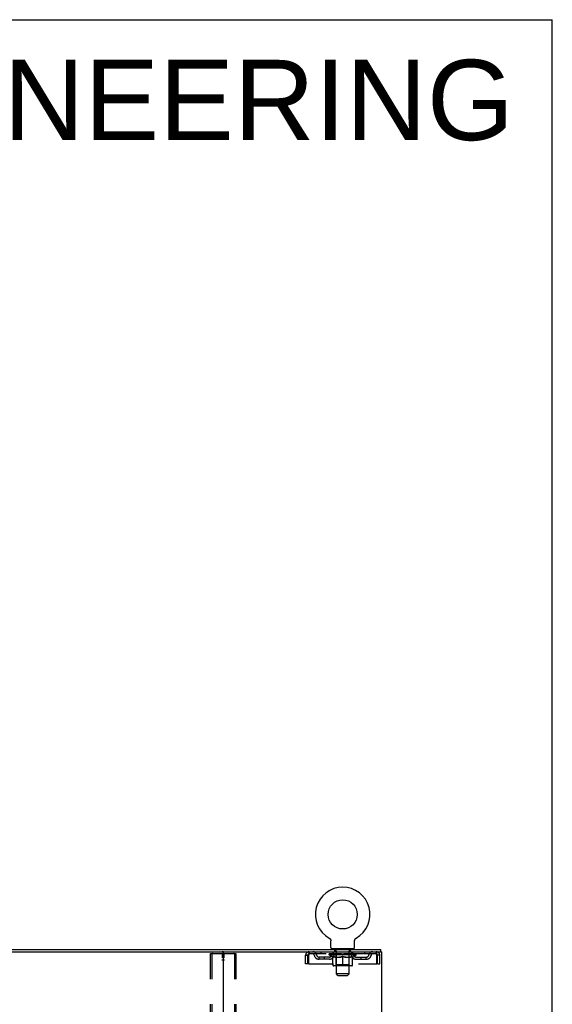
# Model space of a CAD drawing. Header units: inches. Extents: x 0 to 215, y 0 to 139.
# Tile 96 of 96: x 189 to 215, y 92 to 139. Entities that reach past the tile are written whole.
import ezdxf

# ---------------------------------------------------------------- set-up
doc = ezdxf.new("R2010")
doc.units = ezdxf.units.IN
doc.header["$LTSCALE"] = 11.804375
doc.header["$MEASUREMENT"] = 0
doc.linetypes.add('HIDDEN', pattern=[0.2, 0.1, -0.1])
doc.layers.get('0').update_dxf_attribs({"linetype": 'CONTINUOUS'})
for name, color, linetype in [('DEFAULT_2', 8, 'HIDDEN'), ('DIMENSIONS', 7, 'CONTINUOUS'), ('WITNESSMARKS', 7, 'CONTINUOUS')]:
    doc.layers.add(name, color=color, linetype=linetype)
doc.styles.get("Standard").update_dxf_attribs({"font": 'arial.ttf'})

msp = doc.modelspace()

# ---------------------------------------------------------------- linework, layer by layer
at = {"color": 7, "linetype": 'Continuous'}
for p, q in [((0, 138.875), (214.625, 138.875)), ((214.625, 0), (214.625, 138.875)), ((204.093, 95.539), (204.093, 95.539)), ((204.093, 95.539), (204.097, 95.536)), ((204.096, 95.537), (204.094, 95.538)), ((204.097, 95.536), (204.102, 95.534)), ((204.102, 95.534), (204.106, 95.531)), ((204.106, 95.531), (204.11, 95.528)), ((204.11, 95.528), (204.114, 95.525)), ((204.114, 95.525), (204.118, 95.521)), ((204.118, 95.521), (204.121, 95.518)), ((204.121, 95.518), (204.125, 95.514)), ((204.125, 95.514), (204.129, 95.511)), ((204.128, 95.511), (204.132, 95.507)), ((204.135, 95.503), (204.138, 95.499)), ((204.138, 95.499), (204.141, 95.495)), ((204.141, 95.495), (204.144, 95.49)), ((204.144, 95.49), (204.146, 95.486)), ((204.146, 95.486), (204.149, 95.482)), ((204.149, 95.482), (204.151, 95.477)), ((204.151, 95.477), (204.153, 95.472)), ((204.153, 95.473), (204.155, 95.468)), ((204.155, 95.468), (204.157, 95.463)), ((204.157, 95.463), (204.159, 95.458)), ((204.159, 95.458), (204.16, 95.453)), ((204.16, 95.453), (204.162, 95.448)), ((204.162, 95.449), (204.163, 95.444)), ((204.163, 95.444), (204.164, 95.439)), ((204.164, 95.439), (204.164, 95.434)), ((204.164, 95.434), (204.165, 95.429)), ((204.166, 95.418), (204.166, 95.414)), ((204.166, 95.1), (204.166, 95.414)), ((205.291, 95.423), (205.292, 95.429)), ((205.291, 95.1), (205.291, 95.414)), ((205.292, 95.434), (205.293, 95.439)), ((205.292, 95.429), (205.292, 95.434)), ((205.293, 95.439), (205.294, 95.444)), ((205.294, 95.444), (205.295, 95.449)), ((205.295, 95.448), (205.296, 95.453)), ((205.296, 95.453), (205.298, 95.458)), ((205.298, 95.458), (205.299, 95.463)), ((205.299, 95.463), (205.301, 95.468)), ((205.301, 95.468), (205.303, 95.473)), ((205.303, 95.472), (205.305, 95.477)), ((205.305, 95.477), (205.308, 95.482)), ((205.308, 95.482), (205.31, 95.486)), ((205.31, 95.486), (205.313, 95.49)), ((205.313, 95.49), (205.316, 95.495)), ((205.316, 95.495), (205.319, 95.499)), ((205.318, 95.499), (205.322, 95.503)), ((205.322, 95.503), (205.325, 95.507)), ((205.325, 95.507), (205.328, 95.511)), ((205.328, 95.511), (205.332, 95.514)), ((205.332, 95.514), (205.335, 95.518)), ((205.335, 95.518), (205.339, 95.521)), ((205.339, 95.521), (205.343, 95.525)), ((205.343, 95.525), (205.347, 95.528)), ((205.347, 95.528), (205.351, 95.531)), ((205.351, 95.531), (205.355, 95.534)), ((205.355, 95.534), (205.359, 95.536)), ((205.355, 95.534), (205.356, 95.535)), ((205.359, 95.536), (205.364, 95.539)), ((205.362, 95.538), (205.361, 95.537)), ((173.792, 94.897), (199.122, 94.897)), ((204.228, 95.031), (204.228, 95.001)), ((205.228, 95.031), (204.228, 95.031)), ((205.228, 95.031), (205.228, 95.001)), ((206.521, 94.897), (206.492, 94.897)), ((206.53, 94.897), (206.53, 95.001))]:
    msp.add_line(p, q, dxfattribs=at)
at = {"color": 3, "linetype": 'Continuous'}
for p, q in [((166.384, 95.001), (206.53, 95.001)), ((199.082, 94.857), (199.082, 9.145)), ((199.122, 94.897), (206.492, 94.897)), ((206.521, 94.897), (206.582, 94.897)), ((206.582, 9.105), (206.582, 94.897))]:
    msp.add_line(p, q, dxfattribs=at)
at = {"color": 7, "linetype": 'Continuous'}
for points in [[(204.132, 95.507), (204.135, 95.503), (204.138, 95.499)], [(204.165, 95.429), (204.165, 95.423), (204.166, 95.418)], [(205.291, 95.414), (205.291, 95.418), (205.291, 95.423)], [(205.291, 95.414), (205.291, 95.418), (205.291, 95.423)]]:
    msp.add_lwpolyline(points, dxfattribs=at)
msp.add_circle((204.728, 96.659), 0.688, dxfattribs=at)
for centre, radius, start, end in [((204.728, 96.659), 1.288, 299.5053, 240.4947), ((199.042, 94.857), 0.04, 0, 90), ((204.235, 95.1), 0.069, 180, 265), ((205.222, 95.1), 0.069, 275, 360)]:
    msp.add_arc(centre, radius, start, end, dxfattribs=at)
at = {"color": 3, "linetype": 'Continuous'}
msp.add_arc((199.122, 94.857), 0.04, 90, 180, dxfattribs=at)
at = {"layer": 'DEFAULT_2', "color": 8, "linetype": 'HIDDEN'}
for p, q in [((204.093, 95.539), (204.093, 95.539)), ((204.1, 95.535), (204.102, 95.534)), ((205.364, 95.539), (205.364, 95.539)), ((198.478, 94.783), (198.478, 9.218)), ((198.5, 94.813), (199.665, 94.813)), ((198.552, 94.783), (198.552, 9.218)), ((199.613, 94.783), (199.613, 9.218)), ((199.686, 94.783), (199.686, 9.218)), ((203.145, 94.897), (203.145, 94.793)), ((206.311, 94.793), (203.145, 94.793)), ((203.697, 94.897), (203.697, 94.793)), ((204.095, 94.746), (204.095, 94.793)), ((204.105, 94.786), (204.105, 94.793)), ((204.113, 94.783), (204.113, 94.786)), ((204.113, 94.783), (205.343, 94.783)), ((204.122, 94.783), (204.122, 94.786)), ((204.123, 94.783), (204.123, 94.786)), ((204.133, 94.786), (204.133, 94.793)), ((204.149, 94.783), (204.149, 94.786)), ((204.151, 94.783), (204.151, 94.786)), ((204.18, 94.786), (204.18, 94.793)), ((204.194, 94.783), (204.194, 94.786)), ((204.197, 94.783), (204.197, 94.786)), ((204.401, 94.786), (204.2, 94.786)), ((204.243, 94.786), (204.243, 94.793)), ((204.245, 94.783), (204.245, 94.786)), ((204.245, 94.783), (204.245, 94.786)), ((204.248, 94.783), (204.248, 94.786)), ((204.255, 94.783), (204.255, 94.786)), ((204.256, 94.783), (204.256, 94.786)), ((204.259, 94.783), (204.259, 94.786)), ((204.262, 94.783), (204.262, 94.787)), ((204.267, 94.783), (204.267, 94.786)), ((204.281, 94.783), (204.281, 94.786)), ((204.291, 94.793), (204.291, 94.897)), ((204.299, 94.783), (204.299, 94.789)), ((204.299, 94.783), (204.299, 94.786)), ((204.32, 94.783), (204.32, 94.786)), ((204.32, 94.783), (204.32, 94.786)), ((204.321, 94.786), (204.321, 94.793)), ((204.325, 95.031), (204.325, 95.001)), ((204.331, 94.783), (204.331, 94.786)), ((204.335, 94.783), (204.335, 94.786)), ((204.344, 94.783), (204.344, 94.786)), ((204.356, 94.783), (204.356, 94.79)), ((204.363, 94.941), (204.363, 95.021)), ((204.371, 94.783), (204.371, 94.786)), ((204.433, 94.931), (204.373, 94.931)), ((204.374, 94.783), (204.374, 94.786)), ((204.401, 94.783), (204.401, 94.786)), ((204.468, 94.786), (204.406, 94.786)), ((204.412, 94.786), (204.412, 94.793)), ((204.418, 94.783), (204.418, 94.786)), ((204.423, 94.783), (204.423, 94.786)), ((204.428, 93.85), (204.428, 94.921)), ((204.429, 94.783), (204.429, 94.791)), ((204.433, 94.783), (204.433, 94.786)), ((204.444, 94.783), (204.444, 94.786)), ((204.468, 94.783), (204.468, 94.786)), ((204.543, 94.786), (204.484, 94.786)), ((204.504, 94.783), (204.504, 94.786)), ((204.512, 94.786), (204.512, 94.793)), ((204.515, 94.783), (204.515, 94.786)), ((204.518, 94.783), (204.518, 94.792)), ((204.521, 94.783), (204.521, 94.786)), ((204.528, 94.783), (204.528, 94.786)), ((204.543, 94.783), (204.543, 94.786)), ((204.624, 94.786), (204.569, 94.786)), ((204.582, 94.783), (204.582, 94.786)), ((204.614, 94.786), (204.691, 94.791)), ((204.618, 94.786), (204.618, 94.793)), ((204.619, 94.793), (204.618, 94.793)), ((204.619, 94.786), (204.619, 94.793)), ((204.619, 94.783), (204.619, 94.786)), ((204.623, 94.783), (204.623, 94.786)), ((204.624, 94.783), (204.624, 94.786)), ((204.624, 94.783), (204.624, 94.786)), ((204.659, 94.786), (204.724, 94.786)), ((204.665, 94.783), (204.665, 94.786)), ((204.67, 94.786), (204.67, 94.789)), ((204.691, 94.786), (204.691, 94.791)), ((204.707, 94.783), (204.707, 94.786)), ((204.726, 94.786), (204.726, 94.786)), ((204.726, 94.783), (204.726, 94.786)), ((204.726, 94.783), (204.726, 94.786)), ((204.728, 94.786), (204.728, 94.793)), ((204.728, 94.793), (204.843, 94.786)), ((204.731, 94.783), (204.731, 94.786)), ((204.731, 94.783), (204.731, 94.786)), ((204.731, 94.786), (204.731, 94.786)), ((204.749, 94.783), (204.749, 94.786)), ((204.749, 94.786), (204.797, 94.786)), ((204.792, 94.783), (204.792, 94.786)), ((204.832, 94.783), (204.832, 94.786)), ((204.833, 94.783), (204.833, 94.786)), ((204.833, 94.786), (204.887, 94.786)), ((204.834, 94.783), (204.834, 94.786)), ((204.838, 94.786), (204.838, 94.793)), ((204.838, 94.786), (204.838, 94.793)), ((204.838, 94.793), (204.838, 94.793)), ((204.838, 94.783), (204.838, 94.786)), ((204.874, 94.783), (204.874, 94.786)), ((204.913, 94.783), (204.913, 94.786)), ((204.913, 94.786), (204.972, 94.786)), ((204.929, 94.783), (204.929, 94.786)), ((204.936, 94.783), (204.936, 94.786)), ((204.939, 94.783), (204.939, 94.792)), ((204.941, 94.783), (204.941, 94.786)), ((204.945, 94.786), (204.945, 94.793)), ((204.952, 94.783), (204.952, 94.786)), ((204.988, 94.783), (204.988, 94.786)), ((204.988, 94.786), (205.05, 94.786)), ((205.012, 94.783), (205.012, 94.786)), ((205.083, 94.931), (205.023, 94.931)), ((205.023, 94.783), (205.023, 94.786)), ((205.027, 94.783), (205.027, 94.791)), ((205.028, 93.85), (205.028, 94.921)), ((205.033, 94.783), (205.033, 94.786)), ((205.038, 94.783), (205.038, 94.786)), ((205.045, 94.786), (205.045, 94.793)), ((205.055, 94.783), (205.055, 94.786)), ((205.055, 94.786), (205.257, 94.786)), ((205.082, 94.783), (205.082, 94.786)), ((205.086, 94.783), (205.086, 94.786)), ((205.093, 94.941), (205.093, 95.021)), ((205.101, 94.783), (205.101, 94.79)), ((205.112, 94.783), (205.112, 94.786)), ((205.122, 94.783), (205.122, 94.786)), ((205.126, 94.783), (205.126, 94.786)), ((205.131, 95.031), (205.131, 95.001)), ((205.135, 94.786), (205.135, 94.793)), ((205.137, 94.783), (205.137, 94.786)), ((205.137, 94.783), (205.137, 94.786)), ((205.157, 94.783), (205.157, 94.789)), ((205.158, 94.783), (205.158, 94.786)), ((205.166, 94.793), (205.166, 94.897)), ((205.176, 94.783), (205.176, 94.786)), ((205.19, 94.783), (205.19, 94.786)), ((205.194, 94.783), (205.194, 94.787)), ((205.198, 94.783), (205.198, 94.786)), ((205.201, 94.783), (205.201, 94.786)), ((205.201, 94.783), (205.201, 94.786)), ((205.208, 94.783), (205.208, 94.786)), ((205.211, 94.783), (205.211, 94.786)), ((205.212, 94.783), (205.212, 94.786)), ((205.213, 94.786), (205.213, 94.793)), ((205.26, 94.783), (205.26, 94.786)), ((205.262, 94.783), (205.262, 94.786)), ((205.277, 94.786), (205.277, 94.793)), ((205.305, 94.783), (205.305, 94.786)), ((205.307, 94.783), (205.307, 94.786)), ((205.323, 94.786), (205.323, 94.793)), ((205.333, 94.783), (205.333, 94.786)), ((205.334, 94.783), (205.334, 94.786)), ((205.343, 94.783), (205.343, 94.786)), ((205.352, 94.786), (205.352, 94.793)), ((205.362, 94.746), (205.362, 94.793)), ((205.76, 94.897), (205.76, 94.793)), ((206.311, 94.793), (206.311, 94.897)), ((202.978, 94.334), (202.978, 94.73)), ((202.978, 94.73), (203.082, 94.73)), ((203.082, 94.334), (202.978, 94.334)), ((203.082, 94.334), (203.082, 94.73)), ((203.112, 94.73), (203.112, 94.334)), ((203.112, 94.334), (206.344, 94.334)), ((203.614, 94.542), (203.614, 94.646)), ((204.097, 94.646), (203.614, 94.646)), ((204.097, 94.542), (203.614, 94.542)), ((203.864, 94.542), (203.864, 94.646)), ((205.362, 94.746), (204.095, 94.746)), ((204.254, 94.635), (204.095, 94.746)), ((204.254, 94.635), (204.265, 94.635)), ((204.265, 94.272), (204.265, 94.678)), ((204.407, 94.635), (204.587, 94.635)), ((204.416, 94.274), (204.416, 94.743)), ((204.728, 94.235), (204.728, 94.678)), ((204.87, 94.635), (205.049, 94.635)), ((205.041, 94.274), (205.041, 94.743)), ((205.192, 94.272), (205.192, 94.678)), ((205.192, 94.635), (205.202, 94.635)), ((205.202, 94.635), (205.362, 94.746)), ((205.36, 94.646), (205.843, 94.646)), ((205.36, 94.542), (205.843, 94.542)), ((205.593, 94.542), (205.593, 94.646)), ((205.843, 94.542), (205.843, 94.646)), ((206.344, 94.334), (206.344, 94.73)), ((206.374, 94.334), (206.374, 94.73)), ((206.478, 94.73), (206.374, 94.73)), ((206.374, 94.334), (206.478, 94.334)), ((206.478, 94.334), (206.478, 94.73)), ((205.155, 94.235), (204.302, 94.235)), ((204.416, 94.274), (204.376, 94.235)), ((205.041, 94.274), (204.416, 94.274)), ((205.028, 93.85), (204.428, 93.85)), ((204.497, 93.781), (204.428, 93.85)), ((204.959, 93.781), (205.028, 93.85)), ((205.041, 94.274), (205.081, 94.235)), ((204.497, 93.781), (204.959, 93.781))]:
    msp.add_line(p, q, dxfattribs=at)
for points in [[(198.478, 94.783), (198.479, 94.791), (198.481, 94.798), (198.485, 94.805), (198.489, 94.809), (198.494, 94.812), (198.5, 94.813)], [(198.573, 94.813), (198.568, 94.812), (198.563, 94.809), (198.558, 94.805), (198.555, 94.798), (198.553, 94.791), (198.552, 94.783)], [(199.613, 94.783), (199.612, 94.791), (199.61, 94.798), (199.606, 94.805), (199.602, 94.809), (199.597, 94.812), (199.591, 94.813)], [(199.665, 94.813), (199.671, 94.812), (199.676, 94.809), (199.68, 94.805), (199.683, 94.798), (199.685, 94.791), (199.686, 94.783)], [(203.145, 94.897), (203.143, 94.896), (203.141, 94.893), (203.138, 94.887), (203.136, 94.88), (203.134, 94.871), (203.131, 94.86), (203.129, 94.848), (203.126, 94.834), (203.124, 94.819), (203.122, 94.802), (203.119, 94.785), (203.117, 94.767), (203.115, 94.749), (203.112, 94.73)], [(203.145, 94.793), (203.143, 94.792), (203.141, 94.791), (203.138, 94.789), (203.136, 94.787), (203.134, 94.783), (203.131, 94.779), (203.129, 94.774), (203.126, 94.769), (203.124, 94.763), (203.122, 94.757), (203.119, 94.751), (203.117, 94.744), (203.115, 94.737), (203.112, 94.73)], [(206.344, 94.73), (206.342, 94.749), (206.34, 94.767), (206.337, 94.785), (206.335, 94.802), (206.333, 94.819), (206.33, 94.834), (206.328, 94.848), (206.325, 94.86), (206.323, 94.871), (206.321, 94.88), (206.318, 94.887), (206.316, 94.893), (206.314, 94.896), (206.311, 94.897)], [(206.344, 94.73), (206.342, 94.737), (206.34, 94.744), (206.337, 94.751), (206.335, 94.757), (206.333, 94.763), (206.33, 94.769), (206.328, 94.774), (206.325, 94.779), (206.323, 94.783), (206.321, 94.787), (206.318, 94.789), (206.316, 94.791), (206.314, 94.792), (206.311, 94.793)], [(204.415, 94.635), (204.39, 94.639), (204.365, 94.645), (204.341, 94.651), (204.316, 94.659), (204.29, 94.668), (204.265, 94.678)], [(204.265, 94.677), (204.289, 94.667), (204.313, 94.659), (204.337, 94.651), (204.361, 94.645), (204.384, 94.639), (204.407, 94.635)], [(204.728, 94.678), (204.702, 94.668), (204.677, 94.659), (204.652, 94.651), (204.627, 94.645), (204.602, 94.639), (204.577, 94.635)], [(204.587, 94.635), (204.61, 94.639), (204.634, 94.645), (204.657, 94.651), (204.68, 94.659), (204.704, 94.667), (204.728, 94.677)], [(204.879, 94.635), (204.854, 94.639), (204.83, 94.645), (204.805, 94.652), (204.78, 94.659), (204.754, 94.668), (204.728, 94.678)], [(204.728, 94.677), (204.753, 94.667), (204.777, 94.659), (204.8, 94.651), (204.823, 94.645), (204.847, 94.639), (204.87, 94.635)], [(205.192, 94.678), (205.166, 94.668), (205.141, 94.659), (205.116, 94.651), (205.091, 94.645), (205.066, 94.639), (205.042, 94.635)], [(205.049, 94.635), (205.073, 94.639), (205.096, 94.645), (205.12, 94.651), (205.144, 94.659), (205.168, 94.668), (205.192, 94.677)]]:
    msp.add_lwpolyline(points, dxfattribs=at)
for centre, radius, start, end in [((203.145, 94.73), 0.167, 90, 180), ((203.145, 94.73), 0.063, 90, 180), ((203.325, 94.73), 0.167, 8.0716, 90), ((203.325, 94.73), 0.0625, 7.9863, 90), ((204.386, 94.73), 0.167, 90, 171.9284), ((204.235, 95.1), 0.069, 265, 270), ((204.385, 94.73), 0.0625, 90, 172.0137), ((204.353, 95.021), 0.01, 0, 90), ((204.373, 94.941), 0.01, 180, 270), ((204.376, 94.743), 0.0398, 0, 90), ((204.418, 94.921), 0.01, 0, 90), ((205.038, 94.921), 0.01, 90, 180), ((205.081, 94.743), 0.0398, 90, 180), ((205.071, 94.73), 0.167, 8.0716, 90), ((205.071, 94.73), 0.0625, 7.9863, 90), ((205.083, 94.941), 0.01, 270, 360), ((205.103, 95.021), 0.01, 90, 180), ((205.222, 95.1), 0.069, 270, 275), ((206.132, 94.73), 0.167, 90, 171.9284), ((206.132, 94.73), 0.0625, 90, 172.0137), ((206.311, 94.73), 0.167, 0, 90), ((206.311, 94.73), 0.063, 0, 90), ((203.614, 94.771), 0.229, 187.9863, 270), ((203.614, 94.771), 0.125, 188.0716, 270), ((204.097, 94.771), 0.125, 270, 351.9284), ((204.097, 94.771), 0.229, 270, 352.0137), ((205.36, 94.771), 0.229, 187.9863, 270), ((205.36, 94.771), 0.125, 188.0716, 270), ((205.843, 94.771), 0.125, 270, 351.9284), ((205.843, 94.771), 0.229, 270, 352.0137), ((204.302, 94.272), 0.0371, 180, 270), ((205.155, 94.272), 0.0371, 270, 360)]:
    msp.add_arc(centre, radius, start, end, dxfattribs=at)
for centre, major_axis, ratio, start_param, end_param in [((204.728, 94.793), (0.633, 0.007), 0.05963, 2.96643, 3.140963), ((204.075, 94.781), (0.198, 0), 0.060556, 0.430652, 1.470503), ((204.728, 94.793), (0.633, 0), 0.060556, -3.141593, -2.96706), ((204.075, 94.774), (0.198, 0.002), 0.05963, 1.376596, 1.469874), ((204.728, 94.793), (0.633, 0.013), 0.05688, 2.791345, 2.965878), ((204.051, 94.781), (0.198, 0.002), 0.05963, 0.25549, 1.295341), ((204.119, 94.781), (0.198, -0.002), 0.05963, 0.605815, 1.645666), ((204.728, 94.793), (0.633, -0.007), 0.05963, -2.96643, -2.791898), ((204.119, 94.774), (0.198, 0), 0.060556, 1.551758, 1.645036), ((204.051, 94.774), (0.198, 0.004), 0.05688, 1.20151, 1.294789), ((204.121, 94.777), (0.164, 0.002), 0.05963, 1.065228, 1.614276), ((204.101, 94.777), (0.164, 0.003), 0.05688, 0.890143, 1.43919), ((204.159, 94.777), (0.164, 0), 0.060556, 1.240391, 1.789438), ((204.728, 94.793), (0.633, 0.019), 0.052395, 2.616403, 2.790936), ((204.047, 94.781), (0.198, 0.004), 0.05688, 0.080405, 1.120256), ((204.182, 94.781), (0.198, -0.004), 0.05688, 0.7809, 1.820751), ((204.728, 94.793), (0.633, -0.013), 0.05688, -2.791345, -2.616812), ((204.182, 94.774), (0.198, -0.002), 0.05963, 1.72692, 1.820198), ((204.047, 94.774), (0.198, 0.006), 0.052395, 1.026568, 1.119847), ((204.1, 94.777), (0.164, 0.005), 0.052395, 0.715201, 1.264248), ((204.214, 94.777), (0.164, -0.002), 0.05963, 1.415553, 1.9646), ((204.728, 94.793), (0.633, 0.025), 0.046319, 2.441654, 2.616187), ((204.261, 94.781), (0.198, -0.006), 0.052395, 0.955842, 1.995693), ((204.064, 94.781), (0.198, 0.006), 0.052395, -0.094537, 0.945314), ((204.728, 94.793), (0.633, -0.019), 0.052395, -2.616403, -2.44187), ((204.261, 94.774), (0.198, -0.004), 0.05688, 1.902006, 1.995284), ((204.064, 94.774), (0.198, 0.008), 0.046319, 0.851819, 0.945098), ((204.119, 94.777), (0.164, 0.006), 0.046319, 0.540452, 1.089499), ((204.285, 94.777), (0.164, -0.003), 0.05688, 1.590638, 2.139686), ((204.728, 94.793), (0.633, 0.029), 0.038841, 2.267123, 2.441656), ((204.355, 94.781), (0.198, -0.008), 0.046319, 1.130591, 2.170442), ((204.101, 94.781), (0.198, 0.008), 0.046319, -0.269286, 0.770565), ((204.728, 94.793), (0.633, -0.025), 0.046319, -2.441654, -2.267121), ((204.355, 94.774), (0.198, -0.006), 0.052395, 2.076947, 2.170226), ((204.101, 94.774), (0.198, 0.009), 0.038841, 0.677289, 0.770567), ((204.156, 94.777), (0.164, 0.008), 0.038841, 0.365921, 0.914969), ((204.37, 94.777), (0.164, -0.005), 0.052395, 1.76558, 2.314627), ((204.728, 94.793), (0.633, 0.033), 0.030195, 2.09281, 2.267343), ((204.46, 94.781), (0.198, -0.009), 0.038841, 1.305122, 2.344973), ((204.157, 94.781), (0.198, 0.009), 0.038841, -0.443817, 0.596034), ((204.728, 94.793), (0.633, -0.029), 0.038841, -2.267123, -2.092591), ((204.46, 94.774), (0.198, -0.008), 0.046319, 2.251696, 2.344975), ((204.157, 94.774), (0.198, 0.01), 0.030195, 0.502975, 0.596254), ((204.21, 94.777), (0.164, 0.009), 0.030195, 0.191608, 0.740655), ((204.465, 94.777), (0.164, -0.006), 0.046319, 1.940329, 2.489376), ((204.231, 94.781), (0.198, 0.01), 0.030195, -0.61813, 0.421721), ((204.728, 94.793), (0.633, 0.036), 0.020645, 1.918687, 2.09322), ((204.572, 94.781), (0.198, -0.01), 0.030195, 1.479435, 2.519286), ((204.728, 94.793), (0.633, -0.033), 0.030195, -2.09281, -1.918277), ((204.572, 94.774), (0.198, -0.009), 0.038841, 2.426227, 2.519505), ((204.231, 94.774), (0.198, 0.011), 0.020645, 0.328852, 0.422131), ((204.28, 94.777), (0.164, 0.009), 0.020645, 0.017485, 0.566532), ((204.569, 94.777), (0.164, -0.008), 0.038841, 2.11486, 2.663907), ((204.32, 94.781), (0.198, 0.011), 0.020645, -0.792253, 0.247598), ((204.728, 94.793), (0.633, 0.038), 0.010478, 1.744704, 1.919237), ((204.69, 94.781), (0.198, -0.011), 0.020645, 1.653558, 2.693409), ((204.728, 94.793), (0.633, -0.036), 0.020645, -1.918687, -1.744154), ((204.69, 94.774), (0.198, -0.01), 0.030195, 2.60054, 2.693819), ((204.32, 94.774), (0.198, 0.012), 0.010478, 0.154869, 0.248148), ((204.364, 94.777), (0.164, 0.01), 0.010478, 6.126688, 6.675735), ((204.677, 94.777), (0.164, -0.009), 0.030195, 2.289173, 2.83822), ((204.421, 94.781), (0.198, 0.012), 0.010478, -0.966236, -0.000846), ((204.809, 94.781), (0.198, -0.012), 0.010478, 1.827541, 2.867392), ((204.728, 94.793), (0.633, -0.038), 0.010478, -1.744704, -1.570171), ((204.809, 94.774), (0.198, -0.011), 0.020645, 2.774664, 2.867942), ((204.787, 94.777), (0.164, -0.009), 0.020645, 2.463296, 3.012344), ((204.648, 94.781), (0.198, 0.012), 0.010478, 0.274201, 1.314052), ((204.561, 94.777), (0.164, 0.01), 0.010478, -0.000298, 0.504314), ((204.531, 94.774), (0.198, 0.012), 0.010478, 0.192946, 0.399283), ((204.728, 94.793), (0.633, 0.038), 0.010478, -1.578586, -1.396888), ((204.925, 94.774), (0.198, -0.012), 0.010478, 2.948646, 3.041925), ((204.895, 94.777), (0.164, -0.01), 0.010478, 2.637279, 3.142076), ((204.766, 94.781), (0.198, 0.011), 0.020645, 0.448184, 1.488034), ((204.67, 94.777), (0.164, 0.009), 0.020645, 0.129249, 0.678296), ((204.648, 94.774), (0.198, 0.011), 0.020645, 0.273651, 0.366929), ((204.728, 94.793), (0.633, 0.036), 0.020645, -1.397439, -1.222906), ((205.036, 94.781), (0.198, -0.012), 0.010478, -3.140747, -2.175357), ((204.728, 94.793), (0.633, -0.038), 0.010478, 1.222355, 1.396888), ((204.884, 94.781), (0.198, 0.01), 0.030195, 0.622307, 1.662158), ((204.779, 94.777), (0.164, 0.009), 0.030195, 0.303372, 0.852419), ((205.093, 94.777), (0.164, -0.01), 0.010478, 2.749043, 3.29809), ((205.137, 94.781), (0.198, -0.011), 0.020645, 2.893995, 3.933846), ((204.766, 94.774), (0.198, 0.01), 0.030195, 0.447774, 0.541052), ((205.137, 94.774), (0.198, -0.012), 0.010478, 2.893445, 2.986723), ((204.728, 94.793), (0.633, 0.033), 0.030195, -1.223315, -1.048783), ((204.997, 94.781), (0.198, 0.009), 0.038841, 0.79662, 1.836471), ((204.728, 94.793), (0.633, -0.036), 0.020645, 1.048373, 1.222906), ((204.888, 94.777), (0.164, 0.008), 0.038841, 0.477686, 1.026733), ((205.177, 94.777), (0.164, -0.009), 0.020645, 2.57506, 3.124108), ((205.226, 94.781), (0.198, -0.01), 0.030195, 2.719872, 3.759723), ((205.102, 94.781), (0.198, 0.008), 0.046319, 0.971151, 2.011002), ((204.884, 94.774), (0.198, 0.009), 0.038841, 0.622087, 0.715366), ((205.226, 94.774), (0.198, -0.011), 0.020645, 2.719462, 2.812741), ((204.728, 94.793), (0.633, 0.029), 0.038841, -1.049002, -0.874469), ((204.728, 94.793), (0.633, -0.033), 0.030195, 0.87425, 1.048783), ((204.991, 94.777), (0.164, 0.006), 0.046319, 0.652216, 1.201263), ((205.195, 94.781), (0.198, 0.006), 0.052395, 1.1459, 2.185751), ((205.247, 94.777), (0.164, -0.009), 0.030195, 2.400937, 2.949985), ((205.299, 94.781), (0.198, -0.009), 0.038841, 2.545558, 3.585409), ((205.087, 94.777), (0.164, 0.005), 0.052395, 0.826965, 1.376012), ((204.997, 94.774), (0.198, 0.008), 0.046319, 0.796618, 0.889896), ((205.299, 94.774), (0.198, -0.01), 0.030195, 2.545339, 2.638617), ((205.275, 94.781), (0.198, 0.004), 0.05688, 1.320842, 2.360692), ((204.728, 94.793), (0.633, 0.025), 0.046319, -0.874471, -0.699939), ((204.728, 94.793), (0.633, -0.029), 0.038841, 0.699936, 0.874469), ((205.355, 94.781), (0.198, -0.008), 0.046319, 2.371028, 3.410879), ((205.301, 94.777), (0.164, -0.008), 0.038841, 2.226624, 2.775671), ((205.337, 94.781), (0.198, 0.002), 0.05963, 1.495927, 2.535778), ((205.171, 94.777), (0.164, 0.003), 0.05688, 1.001907, 1.550954), ((205.392, 94.781), (0.198, -0.006), 0.052395, 2.196279, 3.23613), ((205.338, 94.777), (0.164, -0.006), 0.046319, 2.052093, 2.601141), ((205.102, 94.774), (0.198, 0.006), 0.052395, 0.971367, 1.064645), ((205.381, 94.781), (0.198, 0), 0.060556, 1.671089, 2.71094), ((205.355, 94.774), (0.198, -0.009), 0.038841, 2.371026, 2.464304), ((205.409, 94.781), (0.198, -0.004), 0.05688, 2.021337, 3.061188), ((204.728, 94.793), (0.633, 0.019), 0.052395, -0.699723, -0.52519), ((204.728, 94.793), (0.633, -0.025), 0.046319, 0.525406, 0.699939), ((205.406, 94.781), (0.198, -0.002), 0.05963, 1.846251, 2.886102), ((205.242, 94.777), (0.164, 0.002), 0.05963, 1.176993, 1.72604), ((205.356, 94.777), (0.164, -0.005), 0.052395, 1.877344, 2.426392), ((205.298, 94.777), (0.164, 0), 0.060556, 1.352155, 1.901202), ((205.356, 94.777), (0.164, -0.003), 0.05688, 1.702402, 2.25145), ((205.336, 94.777), (0.164, -0.002), 0.05963, 1.527317, 2.076364), ((205.195, 94.774), (0.198, 0.004), 0.05688, 1.146309, 1.239587), ((205.392, 94.774), (0.198, -0.008), 0.046319, 2.196495, 2.289773), ((204.728, 94.793), (0.633, 0.013), 0.05688, -0.524781, -0.350248), ((204.728, 94.793), (0.633, -0.019), 0.052395, 0.350657, 0.52519), ((205.275, 94.774), (0.198, 0.002), 0.05963, 1.321394, 1.414673), ((205.409, 94.774), (0.198, -0.006), 0.052395, 2.021746, 2.115024), ((204.728, 94.793), (0.633, 0.007), 0.05963, -0.349695, -0.175162), ((204.728, 94.793), (0.633, -0.013), 0.05688, 0.175715, 0.350248), ((205.337, 94.774), (0.198, 0), 0.060556, 1.496556, 1.589835), ((205.406, 94.774), (0.198, -0.004), 0.05688, 1.846804, 1.940083), ((205.381, 94.774), (0.198, -0.002), 0.05963, 1.671719, 1.764997), ((204.728, 94.793), (0.633, 0), 0.060556, -0.174533, 0), ((204.728, 94.793), (0.633, -0.007), 0.05963, 0.000629, 0.175162)]:
    msp.add_ellipse(centre, major_axis=major_axis, ratio=ratio, start_param=start_param, end_param=end_param, dxfattribs=at)
at = {"layer": 'WITNESSMARKS', "color": 40, "linetype": 'Continuous'}
for p, q in [((199.02, 94.772), (199.145, 94.772)), ((199.02, 94.709), (199.145, 94.709)), ((199.02, 94.647), (199.145, 94.647)), ((199.02, 94.522), (199.145, 94.522))]:
    msp.add_line(p, q, dxfattribs=at)

# ---------------------------------------------------------------- texts
at = {"layer": 'DIMENSIONS', "color": 2, "linetype": 'Continuous', "insert": (164.903, 136.981), "char_height": 3.7875, "width": 95.65901, "attachment_point": 2, "line_spacing_factor": 0.9}
msp.add_mtext('SAGINAW CONTROL & ENGINEERING\\PSCE-N86RX4024SS', dxfattribs=at)

doc.saveas('drawing.dxf')
